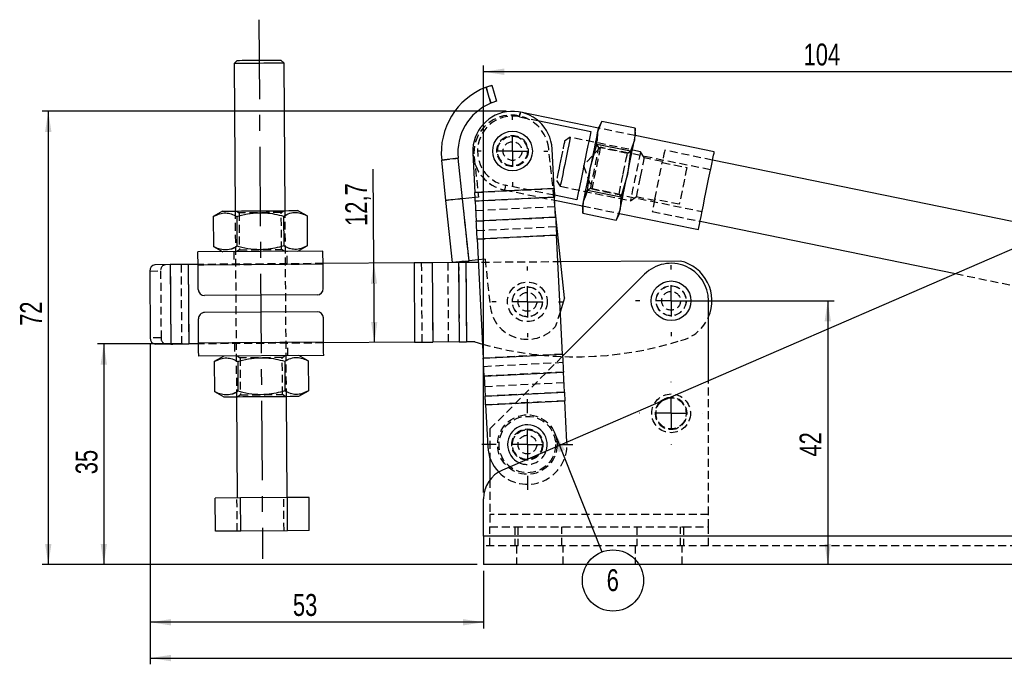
# Model space of a CAD drawing. Extents: x 32 to 389, y 23 to 292.
# Tile 4 of 8: x 32 to 190, y 189 to 292. Entities that reach past the tile are written whole.
import ezdxf

# ---------------------------------------------------------------- set-up
doc = ezdxf.new("R2010")
doc.units = 0
doc.linetypes.add('CENTERX2', pattern=[20.32, 12.7, -2.54, 2.54, -2.54])
doc.linetypes.add('HIDDEN', pattern=[1.905, 1.27, -0.635])
doc.layers.get('0').update_dxf_attribs({"linetype": 'CONTINUOUS'})
doc.layers.add('FORMATO', color=179, linetype='CONTINUOUS')
doc.styles.add('SLDTEXTSTYLE0', font='TXT', dxfattribs={"width": 0.75})
doc.dimstyles.new('SLDDIMSTYLE0', dxfattribs={"dimtxt": 3.5, "dimasz": 3.302, "dimexe": 0, "dimexo": 0.0625, "dimgap": 0.875, "dimtad": 1, "dimdec": 0, "dimrnd": 1e-09, "dimzin": 12, "dimtxsty": 'SLDTEXTSTYLE0', "dimsah": 1, "dimcen": 0.09, "dimazin": 3, "dimtfac": 1, "dimtdec": 0, "dimtofl": 0, "dimtmove": 0, "dimatfit": 3, "dimtolj": 1, "dimtzin": 12})
doc.dimstyles.new('SLDDIMSTYLE1', dxfattribs={"dimtxt": 3.5, "dimasz": 3.302, "dimexe": 0, "dimexo": 0.0625, "dimgap": 0.875, "dimtad": 1, "dimdec": 0, "dimrnd": 1e-09, "dimzin": 12, "dimtxsty": 'SLDTEXTSTYLE0', "dimsah": 1, "dimcen": 0.09, "dimazin": 3, "dimtfac": 1, "dimtofl": 0, "dimtmove": 0, "dimatfit": 3, "dimtolj": 1, "dimtzin": 12})
doc.dimstyles.new('SLDDIMSTYLE2', dxfattribs={"dimtxt": 3.5, "dimasz": 3.302, "dimexe": 0, "dimexo": 0.0625, "dimgap": 0.875, "dimtad": 1, "dimdec": 3, "dimrnd": 1e-09, "dimzin": 12, "dimtxsty": 'SLDTEXTSTYLE0', "dimsah": 1, "dimcen": 0.09, "dimazin": 3, "dimtfac": 1, "dimtdec": 3, "dimtofl": 0, "dimtmove": 0, "dimatfit": 3, "dimtolj": 1, "dimtzin": 12})
doc.dimstyles.new('SLDDIMSTYLE3', dxfattribs={"dimtxt": 0.18, "dimasz": 3.302, "dimexe": 0, "dimexo": 0.0625, "dimgap": 0, "dimtad": 0, "dimtih": 1, "dimtoh": 1, "dimdec": 0, "dimrnd": 1e-09, "dimzin": 0, "dimtxsty": 'STANDARD', "dimsah": 1, "dimcen": 0.09, "dimazin": 3, "dimtfac": 3.302, "dimtdec": 0, "dimtofl": 0, "dimtmove": 0, "dimatfit": 3, "dimtolj": 1, "dimtzin": 0})

# ---------------------------------------------------------------- blocks, each defined once
blk = doc.blocks.new('_D')
at = {"layer": 'FORMATO'}
for p, q in [((58.28, 239.93), (44.68, 239.93)), ((45.68, 239.93), (45.68, 204.65)), ((105.45, 204.65), (44.68, 204.65))]:
    blk.add_line(p, q, dxfattribs=at)
for points in [[(45.68, 239.93), (45.18, 236.63), (46.19, 236.63)], [(45.68, 204.65), (46.19, 207.95), (45.18, 207.95)]]:
    blk.add_solid(points, dxfattribs=at)
at = {"layer": 'FORMATO', "insert": (41.17, 219.08), "char_height": 3.5, "attachment_point": 1, "rotation": 90, "style": 'SLDTEXTSTYLE0'}
blk.add_mtext('35', dxfattribs=at)
blk = doc.blocks.new('_D_1')
at = {"layer": 'FORMATO'}
for p, q in [((53.12, 239.89), (53.12, 194.41)), ((106.45, 203.65), (106.45, 194.41)), ((106.45, 195.41), (53.12, 195.41))]:
    blk.add_line(p, q, dxfattribs=at)
for points in [[(53.12, 195.41), (56.43, 194.9), (56.43, 195.91)], [(106.45, 195.41), (103.15, 195.91), (103.15, 194.9)]]:
    blk.add_solid(points, dxfattribs=at)
at = {"layer": 'FORMATO', "insert": (75.94, 199.92), "char_height": 3.5, "attachment_point": 1, "style": 'SLDTEXTSTYLE0'}
blk.add_mtext('53', dxfattribs=at)
blk = doc.blocks.new('_D_2')
at = {"layer": 'FORMATO'}
for p, q in [((291.14, 253.59), (291.14, 188.68)), ((53.12, 239.89), (53.12, 188.68)), ((53.12, 189.68), (291.14, 189.68))]:
    blk.add_line(p, q, dxfattribs=at)
for points in [[(53.12, 189.68), (56.43, 189.17), (56.43, 190.19)], [(291.14, 189.68), (287.84, 190.19), (287.84, 189.17)]]:
    blk.add_solid(points, dxfattribs=at)
at = {"layer": 'FORMATO', "insert": (198.74, 194.19), "char_height": 3.5, "attachment_point": 1, "style": 'SLDTEXTSTYLE0'}
blk.add_mtext('238', dxfattribs=at)
blk = doc.blocks.new('_D_3')
at = {"layer": 'FORMATO'}
for p, q in [((110.08, 277.14), (35.8, 277.14)), ((36.8, 277.14), (36.8, 204.65)), ((105.45, 204.65), (35.8, 204.65))]:
    blk.add_line(p, q, dxfattribs=at)
for points in [[(36.8, 277.14), (36.29, 273.84), (37.31, 273.84)], [(36.8, 204.65), (37.31, 207.95), (36.29, 207.95)]]:
    blk.add_solid(points, dxfattribs=at)
at = {"layer": 'FORMATO', "insert": (32.29, 242.81), "char_height": 3.5, "attachment_point": 1, "rotation": 90, "style": 'SLDTEXTSTYLE0'}
blk.add_mtext('72', dxfattribs=at)
blk = doc.blocks.new('_D_4')
at = {"layer": 'FORMATO'}
for p, q in [((137.45, 246.83), (162.52, 246.83)), ((161.52, 246.83), (161.52, 204.65))]:
    blk.add_line(p, q, dxfattribs=at)
for points in [[(161.52, 246.83), (161.02, 243.53), (162.03, 243.53)], [(161.52, 204.65), (162.03, 207.95), (161.02, 207.95)]]:
    blk.add_solid(points, dxfattribs=at)
at = {"layer": 'FORMATO', "insert": (157.01, 221.9), "char_height": 3.5, "attachment_point": 1, "rotation": 90, "style": 'SLDTEXTSTYLE0'}
blk.add_mtext('42', dxfattribs=at)
blk = doc.blocks.new('_D_5')
at = {"layer": 'FORMATO'}
for p, q in [((88.89, 252.84), (88.79, 267.88)), ((88.98, 240.14), (88.89, 252.84))]:
    blk.add_line(p, q, dxfattribs=at)
for points in [[(88.89, 252.84), (88.41, 249.54), (89.42, 249.55)], [(88.98, 240.14), (89.46, 243.45), (88.45, 243.44)]]:
    blk.add_solid(points, dxfattribs=at)
at = {"layer": 'FORMATO', "insert": (84.34, 258.79), "char_height": 3.5, "attachment_point": 1, "rotation": 90.4032, "style": 'SLDTEXTSTYLE0'}
blk.add_mtext('12,7', dxfattribs=at)
blk = doc.blocks.new('_D_6')
at = {"layer": 'FORMATO'}
for p, q in [((106.45, 216.16), (106.45, 284.47)), ((210.45, 261.38), (210.45, 284.47)), ((210.45, 283.47), (106.45, 283.47))]:
    blk.add_line(p, q, dxfattribs=at)
for points in [[(106.45, 283.47), (109.76, 282.96), (109.76, 283.98)], [(210.45, 283.47), (207.15, 283.98), (207.15, 282.96)]]:
    blk.add_solid(points, dxfattribs=at)
at = {"layer": 'FORMATO', "insert": (157.65, 287.98), "char_height": 3.5, "attachment_point": 1, "style": 'SLDTEXTSTYLE0'}
blk.add_mtext('104', dxfattribs=at)
blk = doc.blocks.new('SW_NOTE_0')
at = {"layer": 'FORMATO', "color": 0}
blk.add_circle((1.8, -4.56), 4.9, dxfattribs=at)
at = {"layer": 'FORMATO', "color": 0, "insert": (1.77, -2.76), "char_height": 3.5, "attachment_point": 2, "style": 'SLDTEXTSTYLE0'}
blk.add_mtext('6', dxfattribs=at)
blk = doc.blocks.new('SW_CENTERMARKSYMBOL_0')
at = {"layer": 'FORMATO', "color": 0}
for p, q in [((0, 5), (0, 5.05)), ((0, 0), (0, 2.5)), ((-5, 0), (-5.05, 0)), ((0, 0), (-2.5, 0)), ((0, 0), (0, -2.5)), ((0, 0), (2.5, 0)), ((5, 0), (5.05, 0)), ((0, -5), (0, -5.05))]:
    blk.add_line(p, q, dxfattribs=at)
blk = doc.blocks.new('SW_CENTERMARKSYMBOL_1')
at = {"layer": 'FORMATO', "color": 0}
for p, q in [((0, 5), (0, 7.2625)), ((0, 0), (0, 2.5)), ((-5, 0), (-7.2625, 0)), ((0, 0), (-2.5, 0)), ((0, 0), (0, -2.5)), ((0, 0), (2.5, 0)), ((5, 0), (7.2625, 0)), ((0, -5), (0, -7.2625))]:
    blk.add_line(p, q, dxfattribs=at)
blk = doc.blocks.new('SW_CENTERMARKSYMBOL_2')
at = {"layer": 'FORMATO', "color": 0}
for p, q in [((0, 5), (0, 5.675)), ((0, 0), (0, 2.5)), ((-5, 0), (-5.675, 0)), ((0, 0), (-2.5, 0)), ((0, 0), (0, -2.5)), ((0, 0), (2.5, 0)), ((5, 0), (5.675, 0)), ((0, -5), (0, -5.675))]:
    blk.add_line(p, q, dxfattribs=at)
blk = doc.blocks.new('SW_CENTERMARKSYMBOL_3')
at = {"layer": 'FORMATO', "color": 0}
for p, q in [((0, 5), (0, 5.675)), ((0, 0), (0, 2.5)), ((-5, 0), (-5.675, 0)), ((0, 0), (-2.5, 0)), ((0, 0), (0, -2.5)), ((0, 0), (2.5, 0)), ((5, 0), (5.675, 0)), ((0, -5), (0, -5.675))]:
    blk.add_line(p, q, dxfattribs=at)
blk = doc.blocks.new('SW_CENTERMARKSYMBOL_4')
at = {"layer": 'FORMATO', "color": 0}
for p, q in [((0, 5), (0, 5.675)), ((0, 0), (0, 2.5)), ((-5, 0), (-5.675, 0)), ((0, 0), (-2.5, 0)), ((0, 0), (0, -2.5)), ((0, 0), (2.5, 0)), ((5, 0), (5.675, 0)), ((0, -5), (0, -5.675))]:
    blk.add_line(p, q, dxfattribs=at)

msp = doc.modelspace()

# ---------------------------------------------------------------- linework, layer by layer
at = {"color": 7, "linetype": 'CONTINUOUS'}
for p, q in [((67.0332, 285.2905), (66.5367, 284.787)), ((74.5365, 284.8433), (74.033, 285.3397)), ((66.5367, 284.787), (66.7028, 261.1875)), ((74.7026, 261.2438), (74.5365, 284.8433)), ((107.5844, 278.4361), (106.846, 280.9955)), ((107.7944, 281.3156), (108.529, 278.7695)), ((124.8486, 274.4512), (112.3535, 277.0098)), ((115.1414, 275.67), (123.6156, 273.9347)), ((124.704, 273.745), (125.3444, 275.5292)), ((125.3444, 275.5292), (124.8787, 274.5981)), ((130.6945, 274.4336), (125.3444, 275.5292)), ((130.6945, 274.4336), (130.582, 272.5413)), ((130.7567, 273.3944), (130.6945, 274.4336)), ((124.5915, 271.8527), (124.704, 273.745)), ((143.3601, 270.6604), (130.7266, 273.2475)), ((117.7405, 264.7987), (117.4215, 271.1095)), ((123.5747, 268.2302), (124.5915, 271.8527)), ((129.9416, 270.7571), (124.5915, 271.8527)), ((130.582, 272.5413), (129.9416, 270.7571)), ((102.3795, 269.6203), (99.7445, 269.3389)), ((103.0696, 263.157), (102.3795, 269.6203)), ((104.7377, 270.4684), (105.0567, 264.1576)), ((129.9416, 270.7571), (129.4527, 267.0266)), ((100.4345, 262.8757), (99.7445, 269.3389)), ((123.0858, 264.4997), (123.5747, 268.2302)), ((197.949, 258.1039), (143.0893, 269.3379)), ((129.4527, 267.0266), (128.4359, 263.4041)), ((117.7405, 264.7987), (105.0567, 264.1576)), ((105.0964, 263.3734), (103.0795, 263.158)), ((104.1411, 253.2146), (103.0795, 263.158)), ((117.8099, 263.4254), (105.1261, 262.7843)), ((121.37, 262.9689), (117.796, 263.7008)), ((117.9727, 260.2058), (117.8099, 263.4254)), ((122.4454, 262.7155), (123.0858, 264.4997)), ((128.4359, 263.4041), (123.0858, 264.4997)), ((128.4359, 263.4041), (128.3234, 261.5118)), ((101.4961, 252.9322), (100.4345, 262.8757)), ((105.1261, 262.7843), (105.2889, 259.5647)), ((117.8353, 262.9238), (122.3008, 262.0093)), ((122.2707, 261.8624), (122.3329, 260.8232)), ((122.3329, 260.8232), (122.4454, 262.7155)), ((64.7028, 261.1735), (63.2034, 260.2937)), ((63.2034, 260.2937), (63.2369, 255.5322)), ((66.9561, 260.3201), (66.9896, 255.5586)), ((74.4615, 260.3729), (74.495, 255.6115)), ((78.2142, 260.3993), (76.7025, 261.2579)), ((78.2142, 260.3993), (78.2477, 255.6379)), ((117.9727, 260.2058), (105.2889, 259.5647)), ((205.6809, 261.4497), (109.4648, 219.7449)), ((119.42, 247.3031), (117.9099, 261.4472)), ((122.3329, 260.8232), (127.683, 259.7276)), ((128.3234, 261.5118), (127.683, 259.7276)), ((127.683, 259.7276), (128.1487, 260.6587)), ((128.1788, 260.8057), (140.8123, 258.2186)), ((141.0831, 259.5412), (181.9641, 251.1697)), ((118.1178, 257.3345), (105.434, 256.6934)), ((119.0796, 238.3065), (118.1178, 257.3345)), ((63.2369, 255.5322), (64.7486, 254.6736)), ((76.7483, 254.7581), (78.2477, 255.6379)), ((105.434, 256.6934), (106.3958, 237.6654)), ((80.7482, 254.7862), (60.7487, 254.6455)), ((56.3182, 252.6142), (53.8613, 252.597)), ((56.3182, 252.6142), (56.4076, 239.9146)), ((60.7627, 252.6455), (59.186, 252.6344)), ((59.186, 252.6344), (59.2754, 239.9347)), ((80.7629, 252.6863), (60.7634, 252.5455)), ((60.7909, 248.6456), (60.7634, 252.5455)), ((95.3214, 252.8887), (80.7622, 252.7863)), ((80.7904, 248.7864), (80.7629, 252.6863)), ((95.3214, 252.8887), (95.4107, 240.189)), ((102.4611, 252.939), (98.2259, 252.9092)), ((98.2259, 252.9092), (98.3153, 240.2095)), ((102.4611, 252.939), (102.5505, 240.2393)), ((105.6226, 252.9612), (103.6229, 252.9471)), ((103.6229, 252.9471), (103.7123, 240.2475)), ((105.602, 253.3705), (104.1411, 253.2146)), ((137.9408, 253.1886), (118.806, 253.054)), ((53.0492, 251.5912), (53.1245, 240.8915)), ((132.2119, 251.0719), (119.0969, 237.9647)), ((79.7974, 247.7794), (61.7979, 247.6527)), ((119.42, 247.3031), (118.7323, 245.1781)), ((142.4533, 234.0437), (142.4533, 246.828)), ((79.8164, 245.0794), (61.8169, 244.9528)), ((60.8514, 240.0458), (60.824, 243.9457)), ((80.8509, 240.1866), (80.8235, 244.0865)), ((56.4076, 239.9146), (53.9507, 239.8973)), ((60.8521, 239.9458), (59.2754, 239.9347)), ((80.8509, 240.1866), (60.8514, 240.0458)), ((95.4107, 240.189), (80.8516, 240.0866)), ((102.5505, 240.2393), (98.3153, 240.2095)), ((105.031, 240.2567), (103.7123, 240.2475)), ((105.031, 240.2567), (106.2831, 239.894)), ((80.8657, 238.0866), (60.8662, 237.9459)), ((64.8661, 237.974), (63.3667, 237.0942)), ((78.3774, 237.1999), (76.8658, 238.0585)), ((106.3958, 237.6654), (119.0796, 238.3065)), ((63.3667, 237.0942), (63.4002, 232.3328)), ((67.1194, 237.1206), (67.1529, 232.3592)), ((74.6247, 237.1735), (74.6582, 232.412)), ((78.3774, 237.1999), (78.4109, 232.4384)), ((106.5409, 234.7941), (119.2247, 235.4352)), ((106.5409, 234.7941), (106.7036, 231.5745)), ((119.3874, 232.2156), (119.2247, 235.4352)), ((63.4002, 232.3328), (64.9118, 231.4742)), ((76.9115, 231.5586), (78.4109, 232.4384)), ((106.7036, 231.5745), (119.3874, 232.2156)), ((66.9118, 231.4883), (67.0258, 215.2887)), ((75.0256, 215.345), (74.9116, 231.5446)), ((106.773, 230.2012), (119.4569, 230.8423)), ((106.773, 230.2012), (107.1114, 223.5075)), ((119.7915, 224.221), (119.4569, 230.8423)), ((107.4533, 221.749), (107.4533, 218.1573)), ((67.5668, 215.2925), (63.5278, 215.2641)), ((63.5651, 209.9642), (63.5278, 215.2641)), ((75.0647, 215.3452), (67.5668, 215.2925)), ((67.6041, 209.9926), (67.5668, 215.2925)), ((78.5236, 215.3696), (75.0647, 215.3452)), ((75.102, 210.0454), (75.0647, 215.3452)), ((78.5608, 210.0697), (78.5236, 215.3696)), ((106.4533, 209.1519), (106.4533, 215.1573)), ((67.6041, 209.9926), (63.5651, 209.9642)), ((75.102, 210.0454), (67.6041, 209.9926)), ((78.5608, 210.0697), (75.102, 210.0454)), ((222.4533, 209.1519), (106.4533, 209.1519)), ((106.4533, 209.1519), (106.4533, 204.6519)), ((222.4533, 204.6519), (106.4533, 204.6519))]:
    msp.add_line(p, q, dxfattribs=at)
at = {"color": 7, "linetype": 'HIDDEN'}
for p, q in [((106.846, 280.9955), (107.5844, 278.4361)), ((112.2024, 276.2718), (115.1414, 275.67)), ((130.7266, 273.2475), (124.8486, 274.4512)), ((120.3221, 272.9793), (119.4169, 272.3818)), ((131.555, 270.6791), (120.3221, 272.9793)), ((124.704, 273.745), (124.5915, 271.8527)), ((117.9099, 261.4472), (116.8722, 271.1675)), ((125.1342, 271.3814), (122.4507, 268.4604)), ((124.9042, 271.3505), (124.3771, 272.1489)), ((129.9416, 270.7571), (124.5915, 271.8527)), ((129.4567, 270.4182), (124.9042, 271.3505)), ((142.7683, 267.7704), (125.1342, 271.3814)), ((99.7445, 269.3389), (102.3795, 269.6203)), ((104.94, 269.8936), (105.63, 263.4303)), ((130.2552, 270.9452), (129.4567, 270.4182)), ((132.1526, 269.7738), (131.555, 270.6791)), ((135.0749, 269.0906), (132.1359, 269.6925)), ((143.0893, 269.3379), (135.4461, 270.903)), ((122.4507, 268.4604), (123.7701, 264.7197)), ((133.8412, 263.0657), (135.0448, 268.9437)), ((135.0448, 268.9437), (138.9635, 268.1412)), ((105.0567, 264.1576), (117.7405, 264.7987)), ((117.796, 263.7008), (109.9569, 265.3061)), ((118.1197, 266.0472), (118.7172, 265.1419)), ((118.7172, 265.1419), (129.9501, 262.8417)), ((122.7722, 264.3116), (123.5707, 264.8386)), ((123.5707, 264.8386), (128.1232, 263.9063)), ((123.7701, 264.7197), (141.4041, 261.1086)), ((104.1311, 253.2135), (103.0696, 263.157)), ((104.1411, 253.2146), (103.0795, 263.158)), ((105.63, 263.4303), (105.0964, 263.3734)), ((105.1261, 262.7843), (117.8099, 263.4254)), ((109.8057, 264.568), (117.8353, 262.9238)), ((123.0858, 264.4997), (122.4454, 262.7155)), ((128.1232, 263.9063), (128.6503, 263.1079)), ((129.9501, 262.8417), (130.8554, 263.4392)), ((130.8721, 263.5205), (133.8111, 262.9187)), ((105.2018, 261.2863), (117.8857, 261.9274)), ((122.3008, 262.0093), (128.1788, 260.8057)), ((137.7598, 262.2632), (133.8412, 263.0657)), ((66.7028, 261.1875), (66.9118, 231.4883)), ((66.9122, 261.189), (67.3298, 260.901)), ((67.3298, 260.901), (67.3714, 254.9831)), ((74.0796, 260.9485), (74.4931, 261.2424)), ((74.1213, 255.0306), (74.0796, 260.9485)), ((74.9116, 231.5446), (74.7026, 261.2438)), ((105.2889, 259.5647), (117.9727, 260.2058)), ((133.4399, 261.1063), (141.0831, 259.5412)), ((105.3646, 258.0666), (118.0484, 258.7077)), ((105.434, 256.6934), (118.1178, 257.3345)), ((74.495, 255.6115), (75.4241, 255.2021)), ((66.4985, 254.6859), (66.5126, 252.686)), ((67.3714, 254.9831), (66.9579, 254.6892)), ((74.5389, 254.7425), (74.1213, 255.0306)), ((75.0124, 252.7458), (74.9983, 254.7458)), ((56.3182, 252.6142), (56.4076, 239.9146)), ((58.0389, 252.6264), (58.1283, 239.9267)), ((59.186, 252.6344), (59.2754, 239.9347)), ((80.7622, 252.7863), (60.7627, 252.6455)), ((80.7629, 252.6863), (60.7634, 252.5455)), ((95.3214, 252.8887), (95.4107, 240.189)), ((96.4832, 252.8969), (96.5726, 240.1972)), ((98.2259, 252.9092), (98.3153, 240.2095)), ((100.7184, 252.9267), (100.8078, 240.227)), ((102.4611, 252.939), (102.5505, 240.2393)), ((103.6229, 252.9471), (103.7123, 240.2475)), ((106.6916, 253.4868), (105.602, 253.3705)), ((118.806, 253.054), (105.6226, 252.9612)), ((106.6916, 253.4868), (107.4878, 246.0292)), ((53.0492, 251.5912), (54.7699, 251.6033)), ((54.7699, 251.6033), (54.8452, 240.9036)), ((181.9641, 251.1697), (201.3311, 247.2038)), ((118.7323, 245.1781), (117.9156, 242.6545)), ((54.8452, 240.9036), (53.1245, 240.8915)), ((80.8509, 240.1866), (60.8514, 240.0458)), ((80.8516, 240.0866), (60.8521, 239.9458)), ((66.602, 239.9863), (66.616, 237.9864)), ((75.1158, 238.0462), (75.1017, 240.0461)), ((67.0754, 237.9896), (67.4931, 237.7015)), ((74.2429, 237.749), (74.6564, 238.0429)), ((119.0796, 238.3065), (106.3958, 237.6654)), ((119.0969, 237.9647), (107.4533, 226.328)), ((67.4931, 237.7015), (67.5347, 231.7836)), ((74.2845, 231.8311), (74.2429, 237.749)), ((119.149, 236.9333), (106.4652, 236.2922)), ((119.2247, 235.4352), (106.5409, 234.7941)), ((119.3117, 233.7136), (106.6279, 233.0725)), ((142.4533, 212.6519), (142.4533, 234.0437)), ((67.5347, 231.7836), (67.1212, 231.4897)), ((74.7021, 231.5431), (74.2845, 231.8311)), ((74.6582, 232.412), (75.5874, 232.0027)), ((119.3874, 232.2156), (106.7036, 231.5745)), ((119.4569, 230.8423), (106.773, 230.2012)), ((107.4533, 226.328), (107.4533, 221.749)), ((119.7952, 224.1486), (119.7915, 224.221)), ((107.4533, 218.1573), (107.4533, 212.6519)), ((67.0239, 209.9885), (66.9866, 215.2884)), ((74.5218, 210.0413), (74.4845, 215.3412)), ((142.4533, 212.6519), (107.4533, 212.6519)), ((107.4533, 212.6519), (107.4533, 210.6519)), ((142.4533, 210.6519), (142.4533, 212.6519)), ((107.4533, 210.6519), (111.4533, 210.6519)), ((107.4533, 207.6519), (107.4533, 210.6519)), ((111.4533, 210.6519), (111.4533, 207.6519)), ((111.4533, 210.6519), (138.4533, 210.6519)), ((111.9533, 210.6519), (111.9533, 207.6519)), ((118.9533, 207.6519), (118.9533, 210.6519)), ((130.9533, 210.6519), (130.9533, 207.6519)), ((137.9533, 207.6519), (137.9533, 210.6519)), ((138.4533, 210.6519), (138.4533, 207.6519)), ((138.4533, 210.6519), (142.4533, 210.6519)), ((142.4533, 207.6519), (142.4533, 210.6519)), ((222.4533, 209.1519), (106.4533, 209.1519)), ((222.4533, 207.6519), (106.4533, 207.6519)), ((111.7033, 207.6519), (111.7033, 204.6519)), ((119.2033, 204.6519), (119.2033, 207.6519)), ((130.7033, 207.6519), (130.7033, 204.6519)), ((138.2033, 204.6519), (138.2033, 207.6519))]:
    msp.add_line(p, q, dxfattribs=at)
at = {"color": 7, "linetype": 'CONTINUOUS', "flags": 128}
for points in [[(67.0332, 285.2905), (67.1169, 285.291), (67.3845, 285.2929), (67.8218, 285.296), (68.4053, 285.3001), (69.1035, 285.305), (69.8787, 285.3105), (70.6893, 285.3162), (71.4914, 285.3218), (72.2419, 285.3271), (72.9002, 285.3317), (73.4309, 285.3355), (73.8054, 285.3381), (74.0035, 285.3395), (74.033, 285.3397)], [(74.5365, 284.8433), (74.5231, 284.8432), (74.3597, 284.842), (74.0176, 284.8396), (73.5126, 284.836), (72.8685, 284.8315), (72.1154, 284.8262), (71.2884, 284.8204), (70.4263, 284.8143), (69.5694, 284.8083), (68.7576, 284.8026), (68.0291, 284.7975), (67.4178, 284.7932), (66.9523, 284.7899), (66.6544, 284.7878), (66.5381, 284.787), (66.5367, 284.787)], [(124.704, 273.745), (124.7794, 274.1134), (124.8342, 274.3811), (124.8675, 274.5436), (124.8787, 274.5981)], [(123.6156, 273.9347), (123.4898, 273.3207), (123.332, 272.5498), (123.1471, 271.6468), (122.9411, 270.6408), (122.7206, 269.5642), (122.4928, 268.4518), (122.265, 267.3393), (122.0445, 266.2628), (121.8385, 265.2568), (121.6536, 264.3538), (121.4958, 263.5829), (121.37, 262.9689)], [(123.5747, 268.2302), (123.7449, 269.0614), (123.9122, 269.8784), (124.0737, 270.6671), (124.2267, 271.4142), (124.3685, 272.1067), (124.4967, 272.733), (124.6092, 273.2822), (124.704, 273.745)], [(130.582, 272.5413), (130.6574, 272.9097), (130.7123, 273.1774), (130.7455, 273.3399), (130.7567, 273.3944)], [(120.0876, 271.8338), (120.0715, 271.7555), (119.9334, 271.0809), (119.7759, 270.3119), (119.6064, 269.4843), (119.4329, 268.6369), (119.2635, 267.8094), (119.106, 267.0403), (118.9678, 266.3657), (118.9518, 266.2874)], [(129.4527, 267.0266), (129.6229, 267.8577), (129.7902, 268.6747), (129.9517, 269.4634), (130.1047, 270.2105), (130.2465, 270.9031), (130.3748, 271.5293), (130.4872, 272.0785), (130.582, 272.5413)], [(119.0833, 270.7527), (119.0697, 270.6864), (118.9235, 269.9725), (118.7683, 269.2145), (118.6131, 268.4565), (118.4669, 267.7426), (118.4533, 267.6762)], [(140.8123, 258.2186), (140.8306, 258.3081), (140.8851, 258.574), (140.9741, 259.0086), (141.0951, 259.5994), (141.2446, 260.3295), (141.4183, 261.1778), (141.6112, 262.12), (141.8178, 263.1289), (142.0321, 264.1755), (142.248, 265.2297), (142.4592, 266.2611), (142.6597, 267.2402), (142.8437, 268.1387), (143.0059, 268.9307), (143.1416, 269.5936), (143.247, 270.1082), (143.319, 270.4597), (143.3555, 270.638), (143.3601, 270.6604)], [(122.4454, 262.7155), (122.5402, 263.1783), (122.6526, 263.7275), (122.7809, 264.3537), (122.9227, 265.0463), (123.0757, 265.7934), (123.2372, 266.5821), (123.4045, 267.3991), (123.5747, 268.2302)], [(128.3234, 261.5118), (128.4182, 261.9746), (128.5306, 262.5238), (128.6589, 263.1501), (128.8007, 263.8426), (128.9537, 264.5897), (129.1152, 265.3784), (129.2825, 266.1954), (129.4527, 267.0266)], [(117.7405, 264.7987), (117.7496, 264.6191), (117.7586, 264.4402), (117.7676, 264.2629), (117.7765, 264.0878), (117.7851, 263.9159), (117.7937, 263.7477), (117.8019, 263.5839), (117.8099, 263.4254)], [(103.0795, 263.158), (102.9818, 263.1476), (102.8842, 263.1372), (102.7869, 263.1268), (102.6899, 263.1165), (102.5936, 263.1062), (102.4978, 263.0959), (102.4029, 263.0858), (102.3089, 263.0758)], [(105.1261, 262.7843), (105.1181, 262.9428), (105.1098, 263.1065), (105.1013, 263.2748), (105.0926, 263.4467), (105.0838, 263.6218), (105.0748, 263.7991), (105.0658, 263.978), (105.0567, 264.1576)], [(102.3089, 263.0758), (101.9171, 263.0339), (101.5547, 262.9953), (101.231, 262.9607), (100.9542, 262.9311), (100.7312, 262.9073), (100.5678, 262.8899), (100.4681, 262.8792), (100.4345, 262.8757)], [(122.2707, 261.8624), (122.2818, 261.9169), (122.3151, 262.0794), (122.37, 262.3471), (122.4454, 262.7155)], [(64.7028, 261.1735), (64.794, 261.1741), (65.0646, 261.176), (65.5066, 261.1791), (66.1065, 261.1833), (66.846, 261.1885), (67.7027, 261.1946), (68.6506, 261.2012), (69.6608, 261.2084), (70.7027, 261.2157), (71.7445, 261.223), (72.7547, 261.2301), (73.7026, 261.2368), (74.5593, 261.2428), (75.2988, 261.248), (75.8987, 261.2523), (76.3407, 261.2554), (76.6114, 261.2573), (76.7025, 261.2579), (76.7025, 261.2579)], [(117.9727, 260.2058), (117.9894, 259.8744), (118.0067, 259.5321), (118.0245, 259.1804), (118.0427, 258.8208), (118.0612, 258.4548), (118.0799, 258.0841), (118.0988, 257.7101), (118.1178, 257.3345)], [(128.1487, 260.6587), (128.1599, 260.7132), (128.1931, 260.8757), (128.248, 261.1434), (128.3234, 261.5118)], [(105.434, 256.6934), (105.415, 257.069), (105.3961, 257.443), (105.3774, 257.8137), (105.3589, 258.1797), (105.3407, 258.5393), (105.3229, 258.891), (105.3056, 259.2333), (105.2889, 259.5647)], [(60.7634, 252.5455), (60.7605, 252.9552), (60.7578, 253.3491), (60.7552, 253.7122), (60.753, 254.0304), (60.7511, 254.2916), (60.7498, 254.4856), (60.7489, 254.6051), (60.7487, 254.6455)], [(80.7629, 252.6863), (80.7601, 253.0959), (80.7573, 253.4899), (80.7547, 253.8529), (80.7525, 254.1712), (80.7506, 254.4323), (80.7493, 254.6264), (80.7484, 254.7459), (80.7482, 254.7862)], [(59.186, 252.6344), (58.8046, 252.6317), (58.4254, 252.6291), (58.0507, 252.6264), (57.6825, 252.6238), (57.3232, 252.6213), (56.9746, 252.6189), (56.639, 252.6165), (56.3182, 252.6142)], [(98.2259, 252.9092), (97.9022, 252.9069), (97.563, 252.9045), (97.2103, 252.902), (96.8463, 252.8995), (96.4731, 252.8968), (96.0931, 252.8942), (95.7084, 252.8914), (95.3214, 252.8887)], [(103.3705, 253.1323), (102.9786, 253.0904), (102.6163, 253.0518), (102.2926, 253.0172), (102.0157, 252.9876), (101.7928, 252.9638), (101.6294, 252.9464), (101.5296, 252.9358), (101.4961, 252.9322)], [(103.6229, 252.9471), (103.4681, 252.9461), (103.3142, 252.945), (103.1622, 252.9439), (103.0129, 252.9428), (102.8673, 252.9418), (102.7263, 252.9408), (102.5906, 252.9399), (102.4611, 252.939)], [(103.3705, 253.1323), (103.4645, 253.1423), (103.5594, 253.1525), (103.6551, 253.1627), (103.7515, 253.173), (103.8484, 253.1833), (103.9458, 253.1937), (104.0434, 253.2041), (104.1411, 253.2146)], [(56.4076, 239.9146), (56.7284, 239.9168), (57.064, 239.9192), (57.4125, 239.9216), (57.7719, 239.9242), (58.1401, 239.9268), (58.5148, 239.9294), (58.894, 239.9321), (59.2754, 239.9347)], [(60.8662, 237.9459), (60.8659, 237.9862), (60.865, 238.1057), (60.8637, 238.2998), (60.8618, 238.5609), (60.8596, 238.8792), (60.857, 239.2422), (60.8543, 239.6362), (60.8514, 240.0458)], [(80.8657, 238.0866), (80.8654, 238.127), (80.8646, 238.2465), (80.8632, 238.4405), (80.8613, 238.7017), (80.8591, 239.0199), (80.8566, 239.383), (80.8538, 239.7769), (80.8509, 240.1866)], [(95.4107, 240.189), (95.7978, 240.1918), (96.1824, 240.1945), (96.5625, 240.1971), (96.9357, 240.1998), (97.2997, 240.2023), (97.6523, 240.2048), (97.9915, 240.2072), (98.3153, 240.2095)], [(102.5505, 240.2393), (102.68, 240.2402), (102.8157, 240.2411), (102.9567, 240.2421), (103.1023, 240.2432), (103.2516, 240.2442), (103.4036, 240.2453), (103.5575, 240.2464), (103.7123, 240.2475)], [(119.0796, 238.3065), (119.0986, 237.9309), (119.1175, 237.5569), (119.1362, 237.1862), (119.1547, 236.8202), (119.1729, 236.4606), (119.1907, 236.1089), (119.208, 235.7666), (119.2247, 235.4352)], [(106.5409, 234.7941), (106.5242, 235.1255), (106.5068, 235.4678), (106.4891, 235.8195), (106.4709, 236.1791), (106.4524, 236.5451), (106.4337, 236.9158), (106.4148, 237.2898), (106.3958, 237.6654)], [(119.3874, 232.2156), (119.3955, 232.0571), (119.4037, 231.8933), (119.4122, 231.7251), (119.4209, 231.5532), (119.4298, 231.3781), (119.4387, 231.2008), (119.4478, 231.0219), (119.4569, 230.8423)], [(64.9118, 231.4742), (65.003, 231.4748), (65.2736, 231.4767), (65.7156, 231.4799), (66.3155, 231.4841), (67.055, 231.4893), (67.9117, 231.4953), (68.8596, 231.502), (69.8698, 231.5091), (70.9117, 231.5164), (71.9535, 231.5238), (72.9637, 231.5309), (73.9116, 231.5375), (74.7683, 231.5436), (75.5078, 231.5488), (76.1077, 231.553), (76.5497, 231.5561), (76.8204, 231.558), (76.9115, 231.5586), (76.9115, 231.5586)], [(106.773, 230.2012), (106.764, 230.3808), (106.7549, 230.5597), (106.746, 230.737), (106.7371, 230.9121), (106.7284, 231.084), (106.7199, 231.2522), (106.7116, 231.416), (106.7036, 231.5745)], [(135.0442, 230.8322), (135.3851, 231.0329), (135.954, 231.2266)]]:
    msp.add_lwpolyline(points, dxfattribs=at)
at = {"color": 7, "linetype": 'HIDDEN', "flags": 128}
for points in [[(112.2024, 276.2718), (112.2678, 276.591), (112.3152, 276.8225), (112.3439, 276.9628), (112.3535, 277.0098), (112.3439, 276.9628), (112.3152, 276.8225), (112.2678, 276.591), (112.2024, 276.2718)], [(120.3221, 272.9793), (120.3116, 272.9277), (120.2651, 272.701), (120.1839, 272.3041), (120.0876, 271.8338)], [(119.4169, 272.3818), (119.4121, 272.3587), (119.3747, 272.1759), (119.302, 271.8211), (119.1984, 271.3148), (119.0833, 270.7527)], [(123.5707, 264.8386), (123.5887, 264.9264), (123.6416, 265.1849), (123.7267, 265.6003), (123.8393, 266.1502), (123.9733, 266.8049), (124.1217, 267.5291), (124.2762, 268.2838), (124.4287, 269.0283), (124.5708, 269.7225), (124.695, 270.3289), (124.7945, 270.8148), (124.864, 271.1541), (124.8997, 271.3284), (124.9042, 271.3505)], [(125.1342, 271.3814), (125.1158, 271.2917), (125.0617, 271.0271), (124.9747, 270.6022), (124.8595, 270.0396), (124.7223, 269.3699), (124.5706, 268.629), (124.4125, 267.8569), (124.2565, 267.0952), (124.1111, 266.3851), (123.9841, 265.7648), (123.8823, 265.2676), (123.8112, 264.9206), (123.7747, 264.7422), (123.7701, 264.7197)], [(128.79, 267.1623), (128.9437, 267.9131), (129.0892, 268.6235), (129.2185, 269.2552), (129.3248, 269.7739), (129.4022, 270.1519), (129.4466, 270.3687), (129.4567, 270.4182)], [(131.555, 270.6791), (131.5363, 270.5874), (131.4809, 270.3169), (131.3914, 269.88), (131.2721, 269.2973), (131.1285, 268.5959), (130.9673, 267.8087), (130.796, 266.9725), (130.6228, 266.1264), (130.4556, 265.3099), (130.3023, 264.5613), (130.17, 263.9154), (130.065, 263.4026), (129.9921, 263.0468), (129.9548, 262.8647), (129.9501, 262.8417)], [(132.1526, 269.7738), (132.1478, 269.7507), (132.1104, 269.568), (132.0378, 269.2131), (131.9341, 268.7068), (131.8054, 268.0784), (131.6592, 267.3645), (131.504, 266.6065)], [(135.4461, 270.903), (135.4408, 270.877), (135.3985, 270.6709), (135.3159, 270.2673), (135.1963, 269.6833), (135.0448, 268.9437)], [(138.9635, 268.1412), (138.8272, 267.4756), (138.6789, 266.7512), (138.5224, 265.9868), (138.3617, 265.2022), (138.201, 264.4176), (138.0445, 263.6532), (137.8962, 262.9289), (137.7598, 262.2632)], [(118.4533, 267.6762), (118.3382, 267.1142), (118.2345, 266.6079), (118.1618, 266.253), (118.1244, 266.0703), (118.1197, 266.0472)], [(118.9518, 266.2874), (118.8555, 265.8172), (118.7742, 265.4202), (118.7278, 265.1936), (118.7172, 265.1419)], [(128.1232, 263.9063), (128.1333, 263.9558), (128.1777, 264.1726), (128.2552, 264.5506), (128.3614, 265.0694), (128.4907, 265.701), (128.6362, 266.4114), (128.79, 267.1623)], [(131.504, 266.6065), (131.3488, 265.8485), (131.2026, 265.1346), (131.0739, 264.5062), (130.9702, 263.9999), (130.8976, 263.645), (130.8601, 263.4623), (130.8554, 263.4392)], [(109.9569, 265.3061), (109.8915, 264.9869), (109.8441, 264.7554), (109.8154, 264.615), (109.8057, 264.568)], [(133.8412, 263.0657), (133.6897, 262.326), (133.5701, 261.7421), (133.4875, 261.3385), (133.4453, 261.1323), (133.4399, 261.1063)], [(74.0796, 260.9485), (74.0568, 260.9483), (73.8761, 260.947), (73.5244, 260.9445), (73.0207, 260.941), (72.3922, 260.9366), (71.6726, 260.9315), (70.9009, 260.9261), (70.1187, 260.9206), (69.368, 260.9153), (68.6894, 260.9105), (68.1194, 260.9065), (67.6888, 260.9035), (67.4208, 260.9016), (67.3298, 260.901), (67.3298, 260.901)], [(67.3714, 254.9831), (67.3943, 254.9832), (67.575, 254.9845), (67.9267, 254.987), (68.4303, 254.9905), (69.0589, 254.9949), (69.7784, 255), (70.5501, 255.0054), (71.3324, 255.0109), (72.0831, 255.0162), (72.7617, 255.021), (73.3317, 255.025), (73.7623, 255.028), (74.0303, 255.0299), (74.1213, 255.0306)], [(74.2429, 237.749), (74.2201, 237.7489), (74.0394, 237.7476), (73.6877, 237.7451), (73.184, 237.7416), (72.5554, 237.7372), (71.8359, 237.7321), (71.0642, 237.7267), (70.2819, 237.7212), (69.5312, 237.7159), (68.8526, 237.7111), (68.2826, 237.7071), (67.852, 237.7041), (67.584, 237.7022), (67.4931, 237.7015), (67.4931, 237.7015)], [(67.5347, 231.7836), (67.5575, 231.7838), (67.7382, 231.7851), (68.0899, 231.7876), (68.5936, 231.7911), (69.2222, 231.7955), (69.9417, 231.8006), (70.7134, 231.806), (71.4957, 231.8115), (72.2464, 231.8168), (72.925, 231.8216), (73.495, 231.8256), (73.9256, 231.8286), (74.1936, 231.8305), (74.2845, 231.8311)]]:
    msp.add_lwpolyline(points, dxfattribs=at)
at = {"color": 7, "linetype": 'CONTINUOUS'}
for centre in [(111.0796, 270.7889), (136.4533, 246.828)]:
    msp.add_circle(centre, 3.175, dxfattribs=at)
at = {"color": 7, "linetype": 'HIDDEN'}
for centre, radius in [((111.0796, 270.7889), 2.5), ((111.0796, 270.7889), 2.4), ((111.0796, 270.7889), 2.3812), ((111.0796, 270.7889), 1.5), ((113.4539, 246.6662), 3.175), ((113.4539, 246.6662), 2.4), ((113.4539, 246.6662), 2.3813), ((136.4533, 246.828), 2.4), ((136.4533, 246.828), 2.4), ((136.4533, 246.828), 2.3812), ((113.4539, 246.6662), 1.5), ((136.4533, 246.828), 1.5), ((136.4533, 228.828), 3.1), ((113.4533, 223.828), 4.7625), ((113.4533, 223.828), 4.5125), ((113.4533, 223.828), 2.5), ((113.4533, 223.828), 2.4), ((113.4533, 223.828), 2.3812), ((113.4533, 223.828), 1.5)]:
    msp.add_circle(centre, radius, dxfattribs=at)
at = {"color": 7, "linetype": 'CONTINUOUS'}
for centre, radius, start, end in [((110.9061, 270.5306), 11.225, 111.204907, 186.09383), ((110.9061, 270.5306), 8.575, 112.790792, 186.09383), ((111.0796, 270.7889), 6.35, 2.893562, 182.893562), ((53.9682, 251.6799), 0.9232, 96.646019, 185.514703), ((136.4533, 246.828), 6, 0, 134.982964), ((136.4533, 246.828), 6.5323, 336.710616, 76.837098), ((61.7909, 248.6527), 1, 180.403195, 270.403195), ((79.7904, 248.7793), 1, 270.403195, 0.403195), ((61.8239, 243.9528), 1, 90.403195, 180.403195), ((79.8235, 244.0794), 1, 0.403195, 90.403195), ((54.0446, 240.8157), 0.9232, 175.292167, 264.159952), ((136.4533, 228.828), 2.55, 93.638246, 133.230377), ((113.4533, 223.828), 3.175, 340.562303, 179.829696), ((113.4533, 223.828), 3.175, 179.829696, 246.306321), ((113.4533, 223.828), 6.35, 182.893562, 223.757274), ((111.4533, 215.1573), 5, 113.434312, 180)]:
    msp.add_arc(centre, radius, start, end, dxfattribs=at)
at = {"color": 7, "linetype": 'HIDDEN'}
for centre, radius, start, end in [((110.9061, 270.5306), 6, 6.09383, 186.09383), ((111.0796, 270.7889), 5.5967, 78.42715, 258.42715), ((111.0796, 270.7889), 6.35, 182.893562, 258.42715), ((55.6889, 251.6921), 0.9232, 96.646576, 185.514661), ((113.4539, 246.6662), 6, 186.09383, 318.040306), ((136.4533, 246.828), 6.5323, 283.969293, 336.710616), ((55.7653, 240.8278), 0.9232, 175.291806, 264.159594), ((121.1562, 293.5715), 55.7, 254.512894, 287.634492), ((136.4533, 228.828), 2.55, 133.230377, 270), ((136.4533, 228.828), 2.45, 125.110141, 101.758483), ((136.4533, 228.828), 2.55, 270, 93.638246), ((113.4533, 223.828), 6.35, 223.757274, 2.893562), ((113.4533, 223.828), 3.175, 246.306321, 340.562303)]:
    msp.add_arc(centre, radius, start, end, dxfattribs=at)
at = {"color": 7, "linetype": 'CONTINUOUS'}
for points, knots in [([(106.846, 280.9955), (106.9511, 281.0352), (107.1614, 281.1147), (107.4457, 281.2098), (107.6618, 281.277), (107.7777, 281.3108), (107.7896, 281.3143), (107.7944, 281.3156)], [0, 0, 0, 0, 0.21445313, 0.42893281, 0.64296891, 0.85720068, 1, 1, 1, 1]), ([(108.529, 278.7695), (108.5184, 278.7665), (108.4971, 278.7604), (108.332, 278.7111), (108.0912, 278.6319), (107.8263, 278.5355), (107.6537, 278.4645), (107.5844, 278.4361)], [0, 0, 0, 0, 0.21437557, 0.42875482, 0.64300264, 0.85674535, 1, 1, 1, 1]), ([(63.2034, 260.2937), (63.5279, 260.4636), (64.184, 260.8073), (65.1588, 260.9381), (66.0927, 260.7627), (66.6665, 260.4685), (66.9561, 260.3201)], [0, 0, 0, 0, 0.26460221, 0.53494228, 0.76534036, 1, 1, 1, 1]), ([(66.9561, 260.3201), (67.2084, 260.3914), (68.077, 260.6372), (69.6161, 260.9209), (71.4081, 260.9521), (73.0347, 260.7405), (73.9841, 260.4959), (74.4615, 260.3729)], [0, 0, 0, 0, 0.103281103, 0.355632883, 0.614041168, 0.805915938, 1, 1, 1, 1]), ([(74.4615, 260.3729), (74.786, 260.5429), (75.4421, 260.8865), (76.4168, 261.0174), (77.3507, 260.8419), (77.9246, 260.5477), (78.2142, 260.3993)], [0, 0, 0, 0, 0.26460218, 0.53494221, 0.76534028, 1, 1, 1, 1]), ([(66.9896, 255.5586), (66.6651, 255.3887), (66.009, 255.0451), (65.0343, 254.9142), (64.1003, 255.0896), (63.5265, 255.3838), (63.2369, 255.5322)], [0, 0, 0, 0, 0.26460223, 0.5349423, 0.76534037, 1, 1, 1, 1]), ([(74.495, 255.6115), (74.0244, 255.483), (73.0786, 255.2249), (71.4714, 254.9918), (69.6745, 254.9935), (68.1306, 255.2531), (67.2428, 255.4908), (66.9896, 255.5586)], [0, 0, 0, 0, 0.19205028, 0.38595646, 0.63793362, 0.89671925, 1, 1, 1, 1]), ([(78.2477, 255.6379), (77.9231, 255.4679), (77.267, 255.1243), (76.2923, 254.9934), (75.3584, 255.1689), (74.7845, 255.463), (74.495, 255.6115)], [0, 0, 0, 0, 0.264602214, 0.534942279, 0.765340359, 1, 1, 1, 1]), ([(63.3667, 237.0942), (63.6912, 237.2642), (64.3473, 237.6078), (65.322, 237.7387), (66.2559, 237.5632), (66.8298, 237.2691), (67.1194, 237.1206)], [0, 0, 0, 0, 0.264602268, 0.534942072, 0.765340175, 1, 1, 1, 1]), ([(67.1194, 237.1206), (67.3716, 237.192), (68.2402, 237.4378), (69.7794, 237.7215), (71.5713, 237.7526), (73.1979, 237.5411), (74.1473, 237.2965), (74.6247, 237.1735)], [0, 0, 0, 0, 0.1032811, 0.35563239, 0.61404116, 0.80591541, 1, 1, 1, 1]), ([(74.6247, 237.1735), (74.9492, 237.3434), (75.6053, 237.6871), (76.5801, 237.8179), (77.514, 237.6425), (78.0878, 237.3483), (78.3774, 237.1999)], [0, 0, 0, 0, 0.26460224, 0.53494232, 0.76534042, 1, 1, 1, 1]), ([(67.1529, 232.3592), (66.8283, 232.1893), (66.1723, 231.8456), (65.1975, 231.7147), (64.2636, 231.8902), (63.6897, 232.1844), (63.4002, 232.3328)], [0, 0, 0, 0, 0.26460226, 0.53494208, 0.76534015, 1, 1, 1, 1]), ([(74.6582, 232.412), (74.1876, 232.2836), (73.2419, 232.0254), (71.6346, 231.7924), (69.8377, 231.7941), (68.2938, 232.0537), (67.4061, 232.2914), (67.1529, 232.3592)], [0, 0, 0, 0, 0.19205033, 0.38595598, 0.63793313, 0.89671919, 1, 1, 1, 1]), ([(78.4109, 232.4384), (78.0864, 232.2685), (77.4303, 231.9249), (76.4556, 231.794), (75.5217, 231.9694), (74.9478, 232.2636), (74.6582, 232.412)], [0, 0, 0, 0, 0.264602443, 0.534942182, 0.765340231, 1, 1, 1, 1])]:
    msp.add_open_spline(points, degree=3, knots=knots, dxfattribs=at)
at = {"color": 7, "linetype": 'HIDDEN'}
for points, knots in [([(66.0663, 255.1362), (66.085, 255.1399), (66.3998, 255.202), (66.7037, 255.3858), (66.9896, 255.5586)], [0, 0, 0, 0, 0.05940175, 1, 1, 1, 1]), ([(66.2296, 231.9368), (66.2483, 231.9405), (66.5631, 232.0026), (66.867, 232.1864), (67.1529, 232.3592)], [0, 0, 0, 0, 0.05940082, 1, 1, 1, 1])]:
    msp.add_open_spline(points, degree=3, knots=knots, dxfattribs=at)
at = {"layer": 'FORMATO', "linetype": 'CENTERX2'}
msp.add_line((70.4875, 291.7964), (71.0942, 205.5715), dxfattribs=at)

# ---------------------------------------------------------------- block references
at = {"layer": 'FORMATO'}
for name, p in [('SW_CENTERMARKSYMBOL_3', (111.0796, 270.7889)), ('SW_CENTERMARKSYMBOL_2', (113.4539, 246.6662)), ('SW_CENTERMARKSYMBOL_4', (136.4533, 246.828)), ('SW_CENTERMARKSYMBOL_0', (136.4533, 228.828)), ('SW_CENTERMARKSYMBOL_1', (113.4533, 223.828)), ('SW_NOTE_0', (125.3509, 206.646))]:
    msp.add_blockref(name, p, dxfattribs=at)

# ---------------------------------------------------------------- dimensions: what is measured, and where the dimension line sits
for base, p1, p2, dimstyle, picture, middle in [((106.4533, 283.4697), (210.4533, 260.377), (106.4533, 215.1573), 'SLDDIMSTYLE2', '_D_6', (161.5242, 283.4697)), ((291.1381, 189.6802), (53.1245, 240.8915), (291.1381, 254.5874), 'SLDDIMSTYLE1', '_D_2', (202.6179, 189.6802))]:
    dim = msp.add_linear_dim(base=base, p1=p1, p2=p2, dimstyle=dimstyle, dxfattribs=at)
    dim.commit()
    dim.dimension.update_dxf_attribs({"geometry": picture, "text_midpoint": middle, "dimtype": 160})
for base, p1, p2, angle, dimstyle, picture, middle in [((36.8005, 204.6519), (111.0796, 277.1389), (106.4533, 204.6519), 90, 'SLDDIMSTYLE0', '_D_3', (36.8005, 245.3954)), ((88.8909, 252.8435), (105.031, 240.2567), (53.8613, 252.597), 270.403195, 'SLDDIMSTYLE2', '_D_5', (88.8169, 263.3508)), ((161.5242, 204.6519), (136.4533, 246.828), (106.4533, 204.6519), 90, 'SLDDIMSTYLE1', '_D_4', (161.5242, 224.4855)), ((45.685, 204.6519), (59.2754, 239.9347), (106.4533, 204.6519), 90, 'SLDDIMSTYLE0', '_D', (45.685, 221.6658)), ((53.1245, 195.4051), (106.4533, 204.6519), (53.1245, 240.8915), 0, 'SLDDIMSTYLE1', '_D_1', (78.5232, 195.4051))]:
    dim = msp.add_linear_dim(base=base, p1=p1, p2=p2, angle=angle, dimstyle=dimstyle, dxfattribs=at)
    dim.commit()
    dim.dimension.update_dxf_attribs({"geometry": picture, "text_midpoint": middle, "dimtype": 160})

# ---------------------------------------------------------------- leaders
msp.add_leader([(117.7563, 225.869), (125.3509, 206.646)], dimstyle='SLDDIMSTYLE3', dxfattribs=at)

doc.saveas('drawing.dxf')
